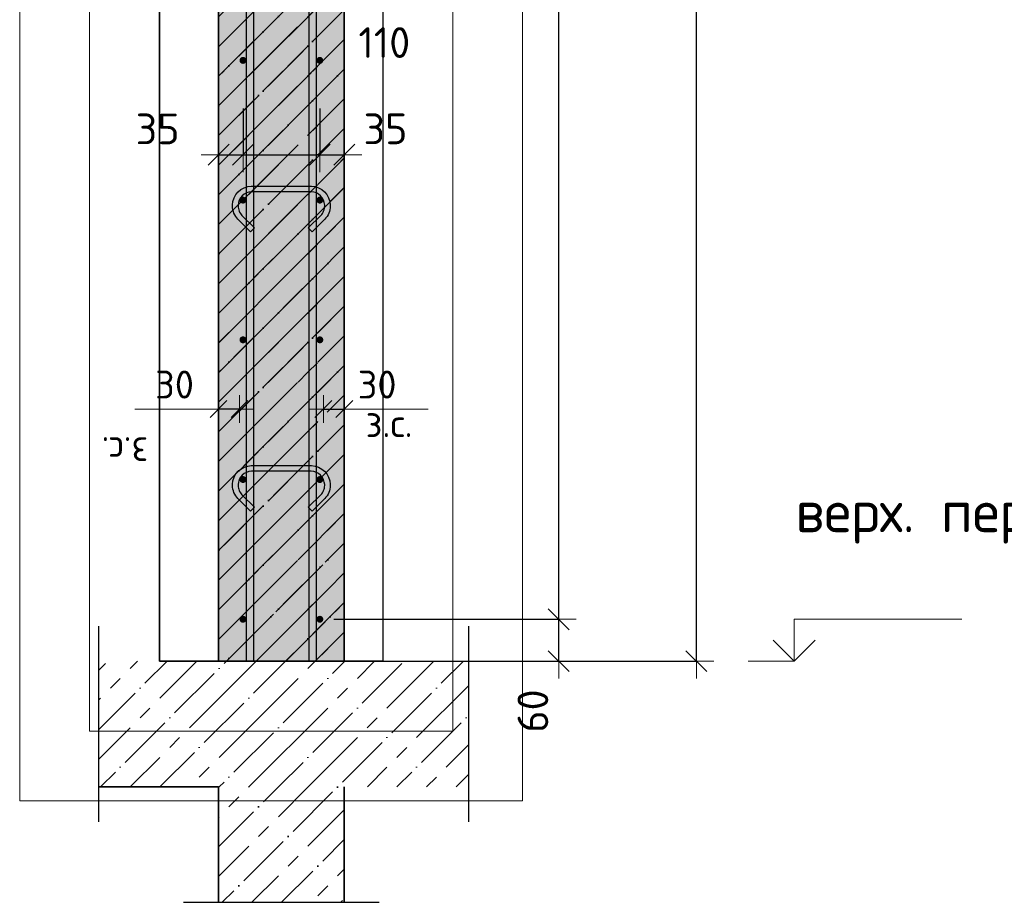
# Model space of a CAD drawing. Header units: millimetres. Extents: x -2995 to 47287, y -2809 to 58122.
# Tile 37 of 143: x 31909 to 33319, y 20490 to 21753. Entities that reach past the tile are written whole.
import ezdxf

# ---------------------------------------------------------------- set-up
doc = ezdxf.new("R2010")
doc.units = ezdxf.units.MM
doc.header["$PDMODE"] = 65
doc.linetypes.add('______11', pattern=[100, 80, -10, 0, -10])
doc.linetypes.add('______5', pattern=[220, 160, -20, 20, -20])
for name, color, linetype, lineweight in [('Standard', 7, 'Continuous', 25), ('Арм.стержн. вертикальными 1', 22, 'Continuous', 35), ('Арм.стержн.горизонт. 1', 180, 'Continuous', 35), ('Высотная отметки_ общее', 7, 'Continuous', 13), ('Размерная линия_ общее', 7, 'Continuous', 13), ('Размерная линия_ общее_1', 7, 'Continuous', 13)]:
    doc.layers.add(name, color=color, linetype=linetype, lineweight=lineweight)
doc.layers.add('Арм.стержн.Стяжки', color=7, linetype='Continuous', lineweight=35, true_color=0x501e0f)
doc.styles.add('ISOCPEUR', font='ISOCPEUR')
doc.dimstyles.new('DIMSTYLE_3', dxfattribs={"dimtxt": 44, "dimasz": 50, "dimexe": 0, "dimexo": 0, "dimgap": 22, "dimtad": 2, "dimdec": 0, "dimrnd": 5, "dimzin": 12, "dimdsep": 46, "dimtxsty": 'ISOCPEUR', "dimblk1": 'ALL_ML_STRICH', "dimblk2": 'ALL_ML_STRICH', "dimsah": 1, "dimcen": 0, "dimclrd": 7, "dimclre": 256, "dimclrt": 7, "dimadec": 0, "dimazin": 0, "dimtfac": 1, "dimtdec": 0, "dimtix": 1, "dimtmove": 2, "dimatfit": 3, "dimfxl": 0, "dimtzin": 0, "dimlwd": 0, "dimlwe": -3, "dimarcsym": 0})
doc.dimstyles.new('DIMSTYLE_7', dxfattribs={"dimtxt": 40, "dimasz": 40, "dimexe": 0, "dimexo": 0.001, "dimgap": 20, "dimtad": 2, "dimdec": 0, "dimrnd": 5, "dimzin": 12, "dimdsep": 46, "dimtxsty": 'ISOCPEUR', "dimblk1": 'ALL_ML_STRICH', "dimblk2": 'ALL_ML_STRICH', "dimsah": 1, "dimcen": 0, "dimse1": 1, "dimse2": 1, "dimclrd": 7, "dimclre": 256, "dimclrt": 7, "dimadec": 0, "dimazin": 0, "dimtfac": 1, "dimtdec": 0, "dimtix": 1, "dimtmove": 2, "dimatfit": 3, "dimfxl": 0, "dimtvp": 1.2, "dimtzin": 0, "dimlwd": 0, "dimlwe": -3, "dimarcsym": 0})
doc.dimstyles.new('DIMSTYLE_8', dxfattribs={"dimtxt": 44, "dimasz": 50, "dimexe": 0, "dimexo": 0, "dimgap": 22, "dimtad": 2, "dimdec": 0, "dimrnd": 5, "dimzin": 12, "dimdsep": 46, "dimtxsty": 'ISOCPEUR', "dimblk1": 'ALL_ML_STRICH', "dimblk2": 'ALL_ML_STRICH', "dimsah": 1, "dimcen": 0, "dimclrd": 7, "dimclre": 256, "dimclrt": 7, "dimadec": 0, "dimazin": 0, "dimtfac": 1, "dimtdec": 0, "dimtix": 1, "dimtmove": 2, "dimatfit": 3, "dimfxl": 0, "dimtvp": 1.2, "dimtzin": 0, "dimlwd": 0, "dimlwe": -3, "dimarcsym": 0})
pattern_1 = [(45, (0, 0), (-42.42641, 42.42641), [80, -10, 0, -10]), (45, (-21.213, 21.213), (-42.42641, 42.42641), [160, -20, 20, -20])]

# ---------------------------------------------------------------- blocks, each defined once
blk = doc.blocks.new('COMPLEX_ELEVATIONDIM_7')
at = {"layer": 'Высотная отметки_ общее', "color": 7, "linetype": 'Continuous', "lineweight": 13, "transparency": 33554687}
for p, q in [((33018, 20834.8), (33018, 20894.8)), ((33018, 20894.8), (33258, 20894.8)), ((33018, 20834.8), (32988, 20864.8)), ((33018, 20834.8), (33048, 20864.8)), ((33018, 20834.8), (32951.9, 20834.8)), ((33018, 20834.8), (33018, 20834.8)), ((33018, 20834.8), (33018, 20834.8)), ((33018, 20834.8), (33018, 20834.8)), ((33018, 20834.8), (33018, 20834.8))]:
    blk.add_line(p, q, dxfattribs=at)
at = {"layer": 'Высотная отметки_ общее', "color": 7, "linetype": 'Continuous', "lineweight": 13, "transparency": 33554687, "insert": (33019.8, 21003.2), "char_height": 60, "width": 520.897, "attachment_point": 7, "style": 'ISOCPEUR'}
blk.add_mtext('\\W0.98;верх. перекр.', dxfattribs=at)
blk = doc.blocks.new('ALL_ML_STRICH')
at = {"color": 0, "linetype": 'ByBlock', "lineweight": -2}
for p, q in [((-0.3, -0.3), (0.3, 0.3)), ((0, -0.5), (0, 0.5)), ((-1, 0), (0.5, 0))]:
    blk.add_line(p, q, dxfattribs=at)
blk = doc.blocks.new('*D219')
at = {"layer": 'DEFPOINTS', "color": 7, "linetype": 'Continuous', "lineweight": 13, "transparency": 33554687}
for p in [(32470.1, 23954.8), (32498.7, 20834.8), (32878, 20834.8)]:
    blk.add_point(p, dxfattribs=at)
at = {"layer": 'Размерная линия_ общее', "color": 253, "linetype": 'Continuous', "lineweight": -2, "true_color": 0xa0a0a0, "transparency": 33554687}
for p, q in [((32490.1, 23954.8), (32878, 23954.8)), ((32518.7, 20834.8), (32878, 20834.8))]:
    blk.add_line(p, q, dxfattribs=at)
at = {"layer": 'Размерная линия_ общее', "color": 7, "linetype": 'Continuous', "lineweight": -2, "transparency": 33554687}
blk.add_line((32878, 20834.8), (32878, 23954.8), dxfattribs=at)
at = {"layer": 'Размерная линия_ общее', "color": 7, "linetype": 'Continuous', "lineweight": 13, "transparency": 33554687, "xscale": 50, "yscale": 50, "zscale": 50}
for p, rotation in [((32878, 23954.8), 90), ((32878, 20834.8), 270)]:
    blk.add_blockref('ALL_ML_STRICH', p, dxfattribs=dict(at, rotation=rotation))
at = {"layer": 'Размерная линия_ общее', "color": 7, "linetype": 'Continuous', "lineweight": 13, "transparency": 33554687, "insert": (32841, 22401.4), "char_height": 44, "width": 176, "attachment_point": 5, "rotation": 90, "style": 'ISOCPEUR'}
blk.add_mtext('\\A1;{3120}', dxfattribs=at)
blk = doc.blocks.new('*D221')
at = {"layer": 'DEFPOINTS', "color": 7, "linetype": 'Continuous', "lineweight": 13, "transparency": 33554687}
for p in [(32338.9, 20894.8), (32396.7, 20834.8), (32680.8, 20834.8)]:
    blk.add_point(p, dxfattribs=at)
at = {"layer": 'Размерная линия_ общее', "color": 253, "linetype": 'Continuous', "lineweight": -2, "true_color": 0xa0a0a0, "transparency": 33554687}
for p, q in [((32358.9, 20894.8), (32680.8, 20894.8)), ((32416.7, 20834.8), (32680.8, 20834.8))]:
    blk.add_line(p, q, dxfattribs=at)
at = {"layer": 'Размерная линия_ общее', "color": 7, "linetype": 'Continuous', "lineweight": -2, "transparency": 33554687}
blk.add_line((32680.8, 20834.8), (32680.8, 20894.8), dxfattribs=at)
at = {"layer": 'Размерная линия_ общее', "color": 7, "linetype": 'Continuous', "lineweight": 13, "transparency": 33554687, "xscale": 50, "yscale": 50, "zscale": 50}
for p, rotation in [((32680.8, 20894.8), 90), ((32680.8, 20834.8), 270)]:
    blk.add_blockref('ALL_ML_STRICH', p, dxfattribs=dict(at, rotation=rotation))
at = {"layer": 'Размерная линия_ общее', "color": 7, "linetype": 'Continuous', "lineweight": 13, "transparency": 33554687, "insert": (32643.9, 20763.5), "char_height": 44, "width": 88, "attachment_point": 5, "rotation": 90, "style": 'ISOCPEUR'}
blk.add_mtext('\\A1;{60}', dxfattribs=at)
blk = doc.blocks.new('*D222')
at = {"layer": 'DEFPOINTS', "color": 7, "linetype": 'Continuous', "lineweight": 13, "transparency": 33554687}
for p in [(32338.9, 23894.8), (32338.9, 20894.8), (32680.8, 20894.8)]:
    blk.add_point(p, dxfattribs=at)
at = {"layer": 'Размерная линия_ общее', "color": 253, "linetype": 'Continuous', "lineweight": -2, "true_color": 0xa0a0a0, "transparency": 33554687}
for p, q in [((32358.9, 23894.8), (32680.8, 23894.8)), ((32358.9, 20894.8), (32680.8, 20894.8))]:
    blk.add_line(p, q, dxfattribs=at)
at = {"layer": 'Размерная линия_ общее', "color": 7, "linetype": 'Continuous', "lineweight": -2, "transparency": 33554687}
blk.add_line((32680.8, 20894.8), (32680.8, 23894.8), dxfattribs=at)
at = {"layer": 'Размерная линия_ общее', "color": 7, "linetype": 'Continuous', "lineweight": 13, "transparency": 33554687, "xscale": 50, "yscale": 50, "zscale": 50}
for p, rotation in [((32680.8, 23894.8), 90), ((32680.8, 20894.8), 270)]:
    blk.add_blockref('ALL_ML_STRICH', p, dxfattribs=dict(at, rotation=rotation))
at = {"layer": 'Размерная линия_ общее', "color": 7, "linetype": 'Continuous', "lineweight": 13, "transparency": 33554687, "insert": (32621.8, 22246.8), "char_height": 44, "width": 2.2, "attachment_point": 1, "rotation": 90, "line_spacing_factor": 0.60241, "style": 'ISOCPEUR'}
blk.add_mtext('\\W0.91;15х200=3000', dxfattribs=at)
blk = doc.blocks.new('*D236')
at = {"layer": 'DEFPOINTS', "color": 7, "linetype": 'Continuous', "lineweight": 13, "transparency": 33554687}
for p in [(32228.9, 21645.9), (32193.9, 21559.8), (32193.9, 21518.9)]:
    blk.add_point(p, dxfattribs=at)
at = {"layer": 'Размерная линия_ общее', "color": 253, "linetype": 'Continuous', "lineweight": -2, "true_color": 0xa0a0a0, "transparency": 33554687}
for p, q in [((32228.9, 21625.9), (32228.9, 21559.8)), ((32193.9, 21538.9), (32193.9, 21559.8))]:
    blk.add_line(p, q, dxfattribs=at)
at = {"layer": 'Размерная линия_ общее', "color": 7, "linetype": 'Continuous', "lineweight": -2, "transparency": 33554687}
blk.add_line((32193.9, 21559.8), (32228.9, 21559.8), dxfattribs=at)
at = {"layer": 'Размерная линия_ общее', "color": 7, "linetype": 'Continuous', "lineweight": 13, "transparency": 33554687, "xscale": 50, "yscale": 50, "zscale": 50, "rotation": 180}
blk.add_blockref('ALL_ML_STRICH', (32193.9, 21559.8), dxfattribs=at)
at = {"layer": 'Размерная линия_ общее', "color": 7, "linetype": 'Continuous', "lineweight": 13, "transparency": 33554687, "xscale": 50, "yscale": 50, "zscale": 50}
blk.add_blockref('ALL_ML_STRICH', (32228.9, 21559.8), dxfattribs=at)
at = {"layer": 'Размерная линия_ общее', "color": 7, "linetype": 'Continuous', "lineweight": 13, "transparency": 33554687, "insert": (32106.6, 21596.8), "char_height": 44, "width": 88, "attachment_point": 5, "style": 'ISOCPEUR'}
blk.add_mtext('\\A1;{35}', dxfattribs=at)
blk = doc.blocks.new('*D237')
at = {"layer": 'DEFPOINTS', "color": 7, "linetype": 'Continuous', "lineweight": 13, "transparency": 33554687}
for p in [(32228.9, 21645.9), (32338.9, 21645.9), (32228.9, 21559.8)]:
    blk.add_point(p, dxfattribs=at)
at = {"layer": 'Размерная линия_ общее', "color": 253, "linetype": 'Continuous', "lineweight": -2, "true_color": 0xa0a0a0, "transparency": 33554687}
for p, q in [((32228.9, 21625.9), (32228.9, 21559.8)), ((32338.9, 21625.9), (32338.9, 21559.8))]:
    blk.add_line(p, q, dxfattribs=at)
at = {"layer": 'Размерная линия_ общее', "color": 7, "linetype": 'Continuous', "lineweight": -2, "transparency": 33554687}
blk.add_line((32228.9, 21559.8), (32338.9, 21559.8), dxfattribs=at)
at = {"layer": 'Размерная линия_ общее', "color": 7, "linetype": 'Continuous', "lineweight": 13, "transparency": 33554687, "xscale": 50, "yscale": 50, "zscale": 50, "rotation": 180}
blk.add_blockref('ALL_ML_STRICH', (32228.9, 21559.8), dxfattribs=at)
at = {"layer": 'Размерная линия_ общее', "color": 7, "linetype": 'Continuous', "lineweight": 13, "transparency": 33554687, "xscale": 50, "yscale": 50, "zscale": 50}
blk.add_blockref('ALL_ML_STRICH', (32338.9, 21559.8), dxfattribs=at)
at = {"layer": 'Размерная линия_ общее', "color": 7, "linetype": 'Continuous', "lineweight": 13, "transparency": 33554687, "insert": (32431.2, 21720.4), "char_height": 44, "width": 132, "attachment_point": 5, "style": 'ISOCPEUR'}
blk.add_mtext('\\A1;{110}', dxfattribs=at)
blk = doc.blocks.new('*D238')
at = {"layer": 'DEFPOINTS', "color": 7, "linetype": 'Continuous', "lineweight": 13, "transparency": 33554687}
for p in [(32338.9, 21645.9), (32338.9, 21559.8), (32373.9, 21522.3)]:
    blk.add_point(p, dxfattribs=at)
at = {"layer": 'Размерная линия_ общее', "color": 253, "linetype": 'Continuous', "lineweight": -2, "true_color": 0xa0a0a0, "transparency": 33554687}
for p, q in [((32338.9, 21625.9), (32338.9, 21559.8)), ((32373.9, 21542.3), (32373.9, 21559.8))]:
    blk.add_line(p, q, dxfattribs=at)
at = {"layer": 'Размерная линия_ общее', "color": 7, "linetype": 'Continuous', "lineweight": -2, "transparency": 33554687}
blk.add_line((32338.9, 21559.8), (32373.9, 21559.8), dxfattribs=at)
at = {"layer": 'Размерная линия_ общее', "color": 7, "linetype": 'Continuous', "lineweight": 13, "transparency": 33554687, "xscale": 50, "yscale": 50, "zscale": 50, "rotation": 180}
blk.add_blockref('ALL_ML_STRICH', (32338.9, 21559.8), dxfattribs=at)
at = {"layer": 'Размерная линия_ общее', "color": 7, "linetype": 'Continuous', "lineweight": 13, "transparency": 33554687, "xscale": 50, "yscale": 50, "zscale": 50}
blk.add_blockref('ALL_ML_STRICH', (32373.9, 21559.8), dxfattribs=at)
at = {"layer": 'Размерная линия_ общее', "color": 7, "linetype": 'Continuous', "lineweight": 13, "transparency": 33554687, "insert": (32432.8, 21596.9), "char_height": 44, "width": 88, "attachment_point": 5, "style": 'ISOCPEUR'}
blk.add_mtext('\\A1;{35}', dxfattribs=at)
blk = doc.blocks.new('*D240')
at = {"layer": 'DEFPOINTS', "color": 7, "linetype": 'Continuous', "lineweight": 13, "transparency": 33554687}
for p in [(32343.9, 21195.8), (32343.9, 21187.1), (32373.9, 21187.1)]:
    blk.add_point(p, dxfattribs=at)
at = {"layer": 'Размерная линия_ общее_1', "color": 7, "linetype": 'Continuous', "lineweight": -2, "transparency": 33554687}
blk.add_line((32343.9, 21195.8), (32373.9, 21195.8), dxfattribs=at)
at = {"layer": 'Размерная линия_ общее_1', "color": 7, "linetype": 'Continuous', "lineweight": 13, "transparency": 33554687, "xscale": 40, "yscale": 40, "zscale": 40, "rotation": 180}
blk.add_blockref('ALL_ML_STRICH', (32343.9, 21195.8), dxfattribs=at)
at = {"layer": 'Размерная линия_ общее_1', "color": 7, "linetype": 'Continuous', "lineweight": 13, "transparency": 33554687, "xscale": 40, "yscale": 40, "zscale": 40}
blk.add_blockref('ALL_ML_STRICH', (32373.9, 21195.8), dxfattribs=at)
at = {"layer": 'Размерная линия_ общее_1', "color": 7, "linetype": 'Continuous', "lineweight": 13, "transparency": 33554687, "insert": (32420.9, 21230.8), "char_height": 40, "width": 80, "attachment_point": 5, "style": 'ISOCPEUR'}
blk.add_mtext('\\A1;{30}', dxfattribs=at)
at = {"layer": 'Размерная линия_ общее_1', "color": 7, "linetype": 'Continuous', "lineweight": 13, "transparency": 33554687, "insert": (32404.4, 21195.6), "char_height": 40, "width": 2, "attachment_point": 1, "line_spacing_factor": 0.60241, "style": 'ISOCPEUR'}
blk.add_mtext('з.с.', dxfattribs=at)
blk = doc.blocks.new('*D241')
at = {"layer": 'DEFPOINTS', "color": 7, "linetype": 'Continuous', "lineweight": 13, "transparency": 33554687}
for p in [(32193.9, 21187.1), (32223.9, 21195.8), (32223.9, 21187.1)]:
    blk.add_point(p, dxfattribs=at)
at = {"layer": 'Размерная линия_ общее_1', "color": 7, "linetype": 'Continuous', "lineweight": -2, "transparency": 33554687}
blk.add_line((32223.9, 21195.8), (32193.9, 21195.8), dxfattribs=at)
at = {"layer": 'Размерная линия_ общее_1', "color": 7, "linetype": 'Continuous', "lineweight": 13, "transparency": 33554687, "xscale": 40, "yscale": 40, "zscale": 40}
for p, rotation in [((32193.9, 21195.8), 180), ((32223.9, 21195.8), 360)]:
    blk.add_blockref('ALL_ML_STRICH', p, dxfattribs=dict(at, rotation=rotation))
at = {"layer": 'Размерная линия_ общее_1', "color": 7, "linetype": 'Continuous', "lineweight": 13, "transparency": 33554687, "insert": (32130.9, 21230.8), "char_height": 40, "width": 80, "attachment_point": 5, "style": 'ISOCPEUR'}
blk.add_mtext('\\A1;{30}', dxfattribs=at)
at = {"layer": 'Размерная линия_ общее_1', "color": 7, "linetype": 'Continuous', "lineweight": 13, "transparency": 33554687, "insert": (32093.3, 21115.6), "char_height": 40, "width": 2, "attachment_point": 1, "rotation": 180, "line_spacing_factor": 0.60241, "style": 'ISOCPEUR'}
blk.add_mtext('з.с.', dxfattribs=at)

msp = doc.modelspace()

# ---------------------------------------------------------------- hatches: boundary and pattern name
at = {"layer": 'Standard', "linetype": 'Continuous', "lineweight": 35, "transparency": 33554687}
h = msp.add_hatch(dxfattribs=at)
h.set_pattern_fill('__________541', scale=20, angle=135, style=0, pattern_type=2)
h.set_pattern_definition([(225, (0, 0), (42.42641, -42.42641), [80, -10, 0, -10]), (225, (21.213, -21.213), (42.42641, -42.42641), [160, -20, 20, -20])])
h.paths.add_polyline_path([(32373.9, 23954.8), (32193.9, 23954.8), (32193.9, 20834.8), (32373.9, 20834.8)], flags=0)
at = {"layer": 'Standard', "linetype": 'Continuous', "lineweight": 35, "true_color": 0xc7c7c7, "transparency": 33554687}
msp.add_hatch(color=9, dxfattribs=at).paths.add_polyline_path([(32373.9, 23954.8), (32193.9, 23954.8), (32193.9, 20834.8), (32373.9, 20834.8)])
at = {"layer": 'Standard', "linetype": 'Continuous', "lineweight": 13, "transparency": 33554687}
h = msp.add_hatch(dxfattribs=at)
h.set_pattern_fill('__________539', scale=20, style=0, pattern_type=2)
h.set_pattern_definition(pattern_1)
h.paths.add_polyline_path([(32552.3, 20654.8), (32552.3, 20834.8), (32022.3, 20834.8), (32022.3, 20654.8)], flags=0)
at = {"layer": 'Standard', "linetype": 'Continuous', "lineweight": 35, "transparency": 33554687}
h = msp.add_hatch(dxfattribs=at)
h.set_pattern_fill('__________539', scale=20, style=0, pattern_type=2)
h.set_pattern_definition(pattern_1)
h.paths.add_polyline_path([(32373.9, 20654.8), (32193.9, 20654.8), (32193.9, 20489.6), (32373.9, 20489.6)], flags=0)
at = {"layer": 'Арм.стержн.горизонт. 1', "linetype": 'Continuous', "lineweight": 50, "transparency": 33554687}
for points in [[(32233.9, 21694.8), (32233.5, 21696.8), (32232.4, 21698.4), (32230.8, 21699.5), (32228.9, 21699.8), (32226.9, 21699.5), (32225.3, 21698.4), (32224.2, 21696.8), (32223.9, 21694.8), (32224.2, 21692.9), (32225.3, 21691.3), (32226.9, 21690.2), (32228.9, 21689.8), (32230.8, 21690.2), (32232.4, 21691.3), (32233.5, 21692.9)], [(32343.9, 21694.8), (32343.5, 21696.8), (32342.4, 21698.4), (32340.8, 21699.5), (32338.9, 21699.8), (32336.9, 21699.5), (32335.3, 21698.4), (32334.2, 21696.8), (32333.9, 21694.8), (32334.2, 21692.9), (32335.3, 21691.3), (32336.9, 21690.2), (32338.9, 21689.8), (32340.8, 21690.2), (32342.4, 21691.3), (32343.5, 21692.9)], [(32233.9, 21494.8), (32233.5, 21496.8), (32232.4, 21498.4), (32230.8, 21499.5), (32228.9, 21499.8), (32226.9, 21499.5), (32225.3, 21498.4), (32224.2, 21496.8), (32223.9, 21494.8), (32224.2, 21492.9), (32225.3, 21491.3), (32226.9, 21490.2), (32228.9, 21489.8), (32230.8, 21490.2), (32232.4, 21491.3), (32233.5, 21492.9)], [(32343.9, 21494.8), (32343.5, 21496.8), (32342.4, 21498.4), (32340.8, 21499.5), (32338.9, 21499.8), (32336.9, 21499.5), (32335.3, 21498.4), (32334.2, 21496.8), (32333.9, 21494.8), (32334.2, 21492.9), (32335.3, 21491.3), (32336.9, 21490.2), (32338.9, 21489.8), (32340.8, 21490.2), (32342.4, 21491.3), (32343.5, 21492.9)], [(32233.9, 21294.8), (32233.5, 21296.8), (32232.4, 21298.4), (32230.8, 21299.5), (32228.9, 21299.8), (32226.9, 21299.5), (32225.3, 21298.4), (32224.2, 21296.8), (32223.9, 21294.8), (32224.2, 21292.9), (32225.3, 21291.3), (32226.9, 21290.2), (32228.9, 21289.8), (32230.8, 21290.2), (32232.4, 21291.3), (32233.5, 21292.9)], [(32343.9, 21294.8), (32343.5, 21296.8), (32342.4, 21298.4), (32340.8, 21299.5), (32338.9, 21299.8), (32336.9, 21299.5), (32335.3, 21298.4), (32334.2, 21296.8), (32333.9, 21294.8), (32334.2, 21292.9), (32335.3, 21291.3), (32336.9, 21290.2), (32338.9, 21289.8), (32340.8, 21290.2), (32342.4, 21291.3), (32343.5, 21292.9)], [(32233.9, 21094.8), (32233.5, 21096.8), (32232.4, 21098.4), (32230.8, 21099.5), (32228.9, 21099.8), (32226.9, 21099.5), (32225.3, 21098.4), (32224.2, 21096.8), (32223.9, 21094.8), (32224.2, 21092.9), (32225.3, 21091.3), (32226.9, 21090.2), (32228.9, 21089.8), (32230.8, 21090.2), (32232.4, 21091.3), (32233.5, 21092.9)], [(32343.9, 21094.8), (32343.5, 21096.8), (32342.4, 21098.4), (32340.8, 21099.5), (32338.9, 21099.8), (32336.9, 21099.5), (32335.3, 21098.4), (32334.2, 21096.8), (32333.9, 21094.8), (32334.2, 21092.9), (32335.3, 21091.3), (32336.9, 21090.2), (32338.9, 21089.8), (32340.8, 21090.2), (32342.4, 21091.3), (32343.5, 21092.9)], [(32233.9, 20894.8), (32233.5, 20896.8), (32232.4, 20898.4), (32230.8, 20899.5), (32228.9, 20899.8), (32226.9, 20899.5), (32225.3, 20898.4), (32224.2, 20896.8), (32223.9, 20894.8), (32224.2, 20892.9), (32225.3, 20891.3), (32226.9, 20890.2), (32228.9, 20889.8), (32230.8, 20890.2), (32232.4, 20891.3), (32233.5, 20892.9)], [(32343.9, 20894.8), (32343.5, 20896.8), (32342.4, 20898.4), (32340.8, 20899.5), (32338.9, 20899.8), (32336.9, 20899.5), (32335.3, 20898.4), (32334.2, 20896.8), (32333.9, 20894.8), (32334.2, 20892.9), (32335.3, 20891.3), (32336.9, 20890.2), (32338.9, 20889.8), (32340.8, 20890.2), (32342.4, 20891.3), (32343.5, 20892.9)]]:
    msp.add_hatch(color=4, dxfattribs=at).paths.add_polyline_path(points)

# ---------------------------------------------------------------- linework, layer by layer
at = {"layer": 'Standard', "color": 52, "linetype": 'Continuous', "lineweight": 13, "transparency": 33554687}
for p, q in [((32109.2, 25287.2), (32109.2, 20834.8)), ((32109.2, 20834.8), (32109.2, 25287.2)), ((32429.2, 25287.2), (32429.2, 20834.8)), ((32429.2, 25287.2), (32429.2, 20834.8)), ((32429.2, 20834.8), (32109.2, 20834.8)), ((32109.2, 20834.8), (32429.2, 20834.8))]:
    msp.add_line(p, q, dxfattribs=at)
at = {"layer": 'Standard', "color": 52, "linetype": 'Continuous', "lineweight": -3, "transparency": 33554687}
for p, q in [((32109.2, 25287.2), (32109.2, 20834.8)), ((32109.2, 20834.8), (32109.2, 25287.2)), ((32429.2, 25287.2), (32429.2, 20834.8)), ((32429.2, 25287.2), (32429.2, 20834.8)), ((32429.2, 20834.8), (32109.2, 20834.8)), ((32109.2, 20834.8), (32429.2, 20834.8))]:
    msp.add_line(p, q, dxfattribs=at)
at = {"layer": 'Standard', "color": 7, "linetype": 'Continuous', "lineweight": 35, "transparency": 33554687}
for p, q in [((32193.9, 23954.8), (32193.9, 20834.8)), ((32193.9, 23954.8), (32193.9, 20834.8)), ((32373.9, 20834.8), (32373.9, 23954.8)), ((32373.9, 20834.8), (32373.9, 23954.8)), ((32193.9, 20834.8), (32373.9, 20834.8)), ((32193.9, 20834.8), (32373.9, 20834.8)), ((32022.3, 20654.8), (32193.9, 20654.8)), ((32193.9, 20654.8), (32193.9, 20489.6)), ((32373.9, 20489.6), (32373.9, 20654.8))]:
    msp.add_line(p, q, dxfattribs=at)
at = {"layer": 'Standard', "color": 253, "linetype": '______5', "lineweight": 35, "true_color": 0xababab, "transparency": 33554687}
for p, q in [((32193.9, 21714.5), (32373.9, 21894.5)), ((32193.9, 21629.7), (32373.9, 21809.7)), ((32193.9, 21544.8), (32373.9, 21724.8)), ((32193.9, 21460), (32373.9, 21640)), ((32193.9, 21375.1), (32373.9, 21555.1)), ((32193.9, 21290.3), (32373.9, 21470.3)), ((32193.9, 21205.4), (32373.9, 21385.4)), ((32193.9, 21120.6), (32373.9, 21300.6)), ((32193.9, 21035.7), (32373.9, 21215.7)), ((32193.9, 20950.9), (32373.9, 21130.9)), ((32193.9, 20866), (32373.9, 21046)), ((32247.5, 20834.8), (32373.9, 20961.2)), ((32332.4, 20834.8), (32373.9, 20876.3))]:
    msp.add_line(p, q, dxfattribs=at)
at = {"layer": 'Standard', "color": 253, "linetype": '______11', "lineweight": 35, "true_color": 0xababab, "transparency": 33554687}
for p, q in [((32193.9, 21672.1), (32373.9, 21852.1)), ((32193.9, 21587.3), (32373.9, 21767.3)), ((32193.9, 21502.4), (32373.9, 21682.4)), ((32193.9, 21417.6), (32373.9, 21597.6)), ((32193.9, 21332.7), (32373.9, 21512.7)), ((32193.9, 21247.8), (32373.9, 21427.8)), ((32193.9, 21163), (32373.9, 21343)), ((32193.9, 21078.1), (32373.9, 21258.1)), ((32193.9, 20993.3), (32373.9, 21173.3)), ((32193.9, 20908.4), (32373.9, 21088.4)), ((32205.1, 20834.8), (32373.9, 21003.6)), ((32290, 20834.8), (32373.9, 20918.7))]:
    msp.add_line(p, q, dxfattribs=at)
at = {"layer": 'Standard', "color": 7, "linetype": 'Continuous', "lineweight": 13, "transparency": 33554687}
for p, q in [((32193.9, 21195.8), (32073.9, 21195.8)), ((32373.9, 21195.8), (32493.9, 21195.8))]:
    msp.add_line(p, q, dxfattribs=at)
at = {"layer": 'Standard', "color": 7, "linetype": 'Continuous', "lineweight": 25, "transparency": 33554687}
for p, q in [((32022.3, 20604.8), (32022.3, 20884.8)), ((32552.3, 20604.8), (32552.3, 20884.8)), ((32143.9, 20489.6), (32423.9, 20489.6))]:
    msp.add_line(p, q, dxfattribs=at)
at = {"layer": 'Standard', "color": 7, "linetype": 'Continuous', "lineweight": 13, "transparency": 33554687}
for points in [[(31909.2, 20634.8), (32629.2, 20634.8), (32629.2, 25487.2), (31909.2, 25487.2), (31909.2, 20634.8)], [(32009.2, 20734.8), (32529.2, 20734.8), (32529.2, 25387.2), (32009.2, 25387.2), (32009.2, 20734.8)]]:
    msp.add_lwpolyline(points, dxfattribs=at)
at = {"layer": 'Арм.стержн. вертикальными 1', "color": 4, "linetype": 'Continuous', "lineweight": 25, "transparency": 33554687}
for points in [[(32233.8, 20834.8), (32233.8, 24964.8), (32243.8, 24964.8), (32243.8, 20834.8), (32233.8, 20834.8)], [(32233.8, 20834.8), (32233.8, 24964.8), (32243.8, 24964.8), (32243.8, 20834.8), (32233.8, 20834.8)], [(32323.4, 20834.8), (32323.4, 24964.8), (32333.4, 24964.8), (32333.4, 20834.8), (32323.4, 20834.8)], [(32323.4, 20834.8), (32323.4, 24964.8), (32333.4, 24964.8), (32333.4, 20834.8), (32323.4, 20834.8)]]:
    msp.add_lwpolyline(points, dxfattribs=at)
at = {"layer": 'Арм.стержн.горизонт. 1', "color": 52, "linetype": 'Continuous', "lineweight": 25, "transparency": 33554687}
for p, q in [((32193.9, 20834.8), (32193.9, 20834.8)), ((32373.9, 20834.8), (32373.9, 20834.8))]:
    msp.add_line(p, q, dxfattribs=at)
at = {"layer": 'Арм.стержн.Стяжки', "color": 40, "linetype": 'Continuous', "lineweight": 25, "transparency": 33554687}
for points in [[(32239.6, 21449.5), (32221.5, 21467.5), (32219.9, 21469.4), (32218.4, 21471.5), (32217, 21473.8), (32215.9, 21476.1), (32215.1, 21478.5), (32214.4, 21481.1), (32214, 21483.7), (32213.8, 21486.2), (32213.8, 21488.2), (32214.5, 21493), (32216.2, 21498.1), (32218.8, 21502.8), (32222, 21506.7), (32225.8, 21509.9), (32230.5, 21512.5), (32235.6, 21514.2), (32240.5, 21514.8), (32327.1, 21514.8), (32332, 21514.2), (32337.1, 21512.5), (32341.8, 21509.9), (32345.6, 21506.7), (32348.8, 21502.8), (32351.4, 21498.1), (32353.1, 21493), (32353.8, 21488.2), (32353.8, 21486.2), (32353.6, 21483.7), (32353.2, 21481.1), (32352.6, 21478.5), (32351.7, 21476.1), (32350.6, 21473.8), (32349.3, 21471.5), (32347.7, 21469.4), (32346.1, 21467.5), (32328, 21449.5), (32322.4, 21455.1), (32340.2, 21473), (32341.5, 21474.4), (32342.5, 21475.9), (32343.5, 21477.5), (32344.3, 21479.2), (32344.9, 21480.9), (32345.4, 21482.7), (32345.7, 21484.6), (32345.8, 21486.5), (32345.8, 21487.6), (32345.3, 21491.2), (32344.1, 21494.9), (32342.2, 21498.2), (32339.9, 21501), (32337.2, 21503.3), (32333.9, 21505.1), (32330.2, 21506.3), (32326.6, 21506.8), (32241, 21506.8), (32237.4, 21506.3), (32233.8, 21505.1), (32230.4, 21503.3), (32227.7, 21501), (32225.4, 21498.2), (32223.5, 21494.9), (32222.3, 21491.2), (32221.8, 21487.6), (32221.8, 21486.5), (32221.9, 21484.6), (32222.2, 21482.7), (32222.7, 21480.9), (32223.3, 21479.2), (32224.1, 21477.5), (32225.1, 21475.9), (32226.2, 21474.4), (32227.4, 21473), (32245.3, 21455.1), (32239.6, 21449.5)], [(32239.6, 21049.5), (32221.5, 21067.5), (32219.9, 21069.4), (32218.4, 21071.5), (32217, 21073.8), (32215.9, 21076.1), (32215.1, 21078.5), (32214.4, 21081.1), (32214, 21083.7), (32213.8, 21086.2), (32213.8, 21088.2), (32214.5, 21093), (32216.2, 21098.1), (32218.8, 21102.8), (32222, 21106.7), (32225.8, 21109.9), (32230.5, 21112.5), (32235.6, 21114.2), (32240.5, 21114.8), (32327.1, 21114.8), (32332, 21114.2), (32337.1, 21112.5), (32341.8, 21109.9), (32345.6, 21106.7), (32348.8, 21102.8), (32351.4, 21098.1), (32353.1, 21093), (32353.8, 21088.2), (32353.8, 21086.2), (32353.6, 21083.7), (32353.2, 21081.1), (32352.6, 21078.5), (32351.7, 21076.1), (32350.6, 21073.8), (32349.3, 21071.5), (32347.7, 21069.4), (32346.1, 21067.5), (32328, 21049.5), (32322.4, 21055.1), (32340.2, 21073), (32341.5, 21074.4), (32342.5, 21075.9), (32343.5, 21077.5), (32344.3, 21079.2), (32344.9, 21080.9), (32345.4, 21082.7), (32345.7, 21084.6), (32345.8, 21086.5), (32345.8, 21087.6), (32345.3, 21091.2), (32344.1, 21094.9), (32342.2, 21098.2), (32339.9, 21101), (32337.2, 21103.3), (32333.9, 21105.1), (32330.2, 21106.3), (32326.6, 21106.8), (32241, 21106.8), (32237.4, 21106.3), (32233.8, 21105.1), (32230.4, 21103.3), (32227.7, 21101), (32225.4, 21098.2), (32223.5, 21094.9), (32222.3, 21091.2), (32221.8, 21087.6), (32221.8, 21086.5), (32221.9, 21084.6), (32222.2, 21082.7), (32222.7, 21080.9), (32223.3, 21079.2), (32224.1, 21077.5), (32225.1, 21075.9), (32226.2, 21074.4), (32227.4, 21073), (32245.3, 21055.1), (32239.6, 21049.5)]]:
    msp.add_lwpolyline(points, dxfattribs=at)

# ---------------------------------------------------------------- block references
at = {"layer": 'Высотная отметки_ общее', "color": 7, "linetype": 'Continuous', "lineweight": 13, "transparency": 33554687}
msp.add_blockref('COMPLEX_ELEVATIONDIM_7', (0, 0), dxfattribs=at)

# ---------------------------------------------------------------- dimensions: what is measured, and where the dimension line sits
at = {"layer": 'Размерная линия_ общее', "color": 7, "linetype": 'Continuous', "lineweight": 13, "transparency": 33554687}
for base, p1, p2, dimstyle, picture, middle in [((32878, 23954.8), (32518.7, 20834.8), (32490.1, 23954.8), 'DIMSTYLE_3', '*D219', (32841, 22401.4)), ((32680.8, 20894.8), (32416.7, 20834.8), (32358.9, 20894.8), 'DIMSTYLE_8', '*D221', (32643.9, 20763.5))]:
    dim = msp.add_linear_dim(base=base, p1=p1, p2=p2, angle=90, dimstyle=dimstyle, override={"dimpost": '<>', "dimclrd": 7, "dimclre": 253, "dimclrt": 7, "dimlwd": 0, "dimlwe": 65533}, dxfattribs=at)
    dim.commit()
    dim.dimension.update_dxf_attribs({"geometry": picture, "text_midpoint": middle, "dimtype": 160})
dim = msp.add_linear_dim(base=(32680.8, 23894.8), p1=(32358.9, 20894.8), p2=(32358.9, 23894.8), angle=90, text='\\W0.91;15х200=3000', dimstyle='DIMSTYLE_3', override={"dimpost": '<>', "dimclrd": 7, "dimclre": 253, "dimclrt": 7, "dimlwd": 0, "dimlwe": 65533}, dxfattribs=at)
dim.commit()
dim.dimension.update_dxf_attribs({"geometry": '*D222', "text_midpoint": (32658.8, 22394.8), "dimtype": 160})
for base, p1, p2, picture, middle in [((32338.9, 21559.8), (32228.9, 21625.9), (32338.9, 21625.9), '*D237', (32431.2, 21720.4)), ((32228.9, 21559.8), (32193.9, 21538.9), (32228.9, 21625.9), '*D236', (32106.6, 21596.8)), ((32373.9, 21559.8), (32338.9, 21625.9), (32373.9, 21542.3), '*D238', (32432.8, 21596.9))]:
    dim = msp.add_linear_dim(base=base, p1=p1, p2=p2, dimstyle='DIMSTYLE_8', override={"dimpost": '<>', "dimclrd": 7, "dimclre": 253, "dimclrt": 7, "dimlwd": 0, "dimlwe": 65533}, dxfattribs=at)
    dim.commit()
    dim.dimension.update_dxf_attribs({"geometry": picture, "text_midpoint": middle, "dimtype": 160})
at = {"layer": 'Размерная линия_ общее_1', "color": 7, "linetype": 'Continuous', "lineweight": 13, "transparency": 33554687}
dim = msp.add_linear_dim(base=(32193.9, 21195.8), p1=(32223.9, 21187.1), p2=(32193.9, 21187.1), angle=180, text='<>\\Xз.с.', dimstyle='DIMSTYLE_7', override={"dimpost": '<>', "dimclrd": 7, "dimclre": 253, "dimclrt": 7, "dimlwd": 0, "dimlwe": 65533}, dxfattribs=at)
dim.commit()
dim.dimension.update_dxf_attribs({"geometry": '*D241', "text_midpoint": (32130.9, 21230.8), "dimtype": 160})
dim = msp.add_linear_dim(base=(32373.9, 21195.8), p1=(32343.9, 21187.1), p2=(32373.9, 21187.1), text='<>\\Xз.с.', dimstyle='DIMSTYLE_7', override={"dimpost": '<>', "dimclrd": 7, "dimclre": 253, "dimclrt": 7, "dimlwd": 0, "dimlwe": 65533}, dxfattribs=at)
dim.commit()
dim.dimension.update_dxf_attribs({"geometry": '*D240', "text_midpoint": (32420.9, 21230.8), "dimtype": 160})

doc.saveas('drawing.dxf')
